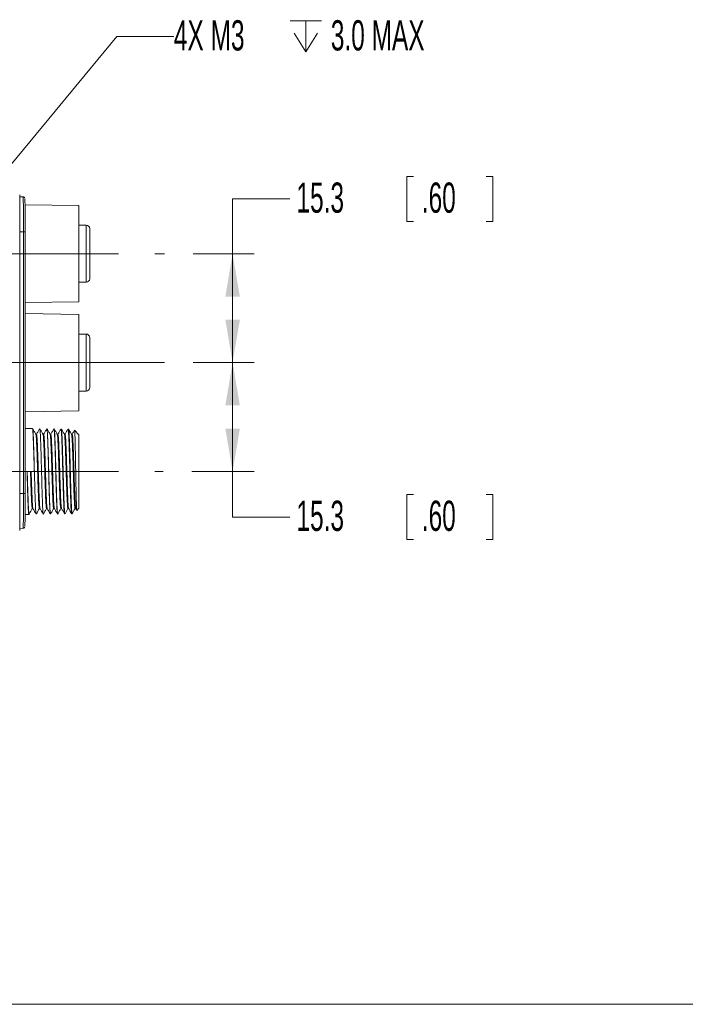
# Model space of a CAD drawing. Header units: millimetres. Extents: x 10 to 272, y 8 to 208.
# Tile 2 of 25: x 94 to 141, y 8 to 77. Entities that reach past the tile are written whole.
import ezdxf

# ---------------------------------------------------------------- set-up
doc = ezdxf.new("R2010")
doc.units = ezdxf.units.MM
doc.linetypes.add('CENTERX2', pattern=[20.32, 12.7, -2.54, 2.54, -2.54])
doc.styles.add('SLDTEXTSTYLE1', font='TXT', dxfattribs={"width": 0.605})
doc.dimstyles.new('SLDDIMSTYLE1', dxfattribs={"dimtxt": 2.054655, "dimasz": 3, "dimexe": 0, "dimexo": 0.0625, "dimgap": 0.513664, "dimtad": 0, "dimtih": 1, "dimtoh": 1, "dimlfac": 2, "dimrnd": 1e-09, "dimzin": 12, "dimdsep": 46, "dimtxsty": 'SLDTEXTSTYLE1', "dimsah": 1, "dimcen": 0.09, "dimadec": 0, "dimazin": 3, "dimtfac": 1, "dimtofl": 0, "dimtmove": 0, "dimatfit": 3, "dimfxl": 1, "dimfrac": 2, "dimtolj": 1, "dimtzin": 12, "dimarcsym": 0})
doc.dimstyles.new('SLDDIMSTYLE3', dxfattribs={"dimtxt": 2.054655, "dimasz": 3, "dimexe": 0, "dimexo": 0.0625, "dimgap": 0.513664, "dimtad": 0, "dimtih": 1, "dimtoh": 1, "dimlfac": 2, "dimrnd": 1e-09, "dimzin": 12, "dimdsep": 46, "dimtxsty": 'SLDTEXTSTYLE1', "dimsah": 1, "dimcen": 0, "dimadec": 0, "dimazin": 3, "dimtfac": 1, "dimtofl": 0, "dimtmove": 0, "dimatfit": 3, "dimfxl": 1, "dimfrac": 2, "dimtolj": 1, "dimtzin": 12, "dimarcsym": 0})

# ---------------------------------------------------------------- blocks, each defined once
blk = doc.blocks.new('*D25')
at = {"color": 7, "linetype": 'Continuous', "lineweight": 0}
for p, q in [((106.41, 52.63), (110.669, 52.63)), ((109.169, 45.005), (109.169, 52.63)), ((106.309, 45.005), (110.669, 45.005)), ((109.169, 41.81), (109.169, 45.005)), ((121.832, 43.387), (121.361, 43.387)), ((121.361, 43.387), (121.361, 40.232)), ((126.927, 43.387), (127.398, 43.387)), ((127.398, 43.387), (127.398, 40.232)), ((113.169, 41.81), (109.169, 41.81)), ((121.361, 40.232), (121.832, 40.232)), ((127.398, 40.232), (126.927, 40.232))]:
    blk.add_line(p, q, dxfattribs=at)
for points in [[(109.169, 52.63), (108.661, 49.63), (109.677, 49.63)], [(109.169, 45.005), (109.677, 48.005), (108.661, 48.005)]]:
    blk.add_solid(points, dxfattribs=at)
at = {"color": 7, "linetype": 'Continuous', "lineweight": 0, "char_height": 2.1167, "attachment_point": 1, "style": 'SLDTEXTSTYLE1'}
for s, insert in [('15.3', (113.639, 42.96, 17.7)), ('.60', (122.419, 42.96, 17.7))]:
    blk.add_mtext(s, dxfattribs=dict(at, insert=insert))
blk = doc.blocks.new('*D26')
at = {"color": 7, "linetype": 'Continuous', "lineweight": 0}
for p, q in [((121.832, 65.665), (121.361, 65.665)), ((121.361, 65.665), (121.361, 62.51)), ((126.927, 65.665), (127.398, 65.665)), ((127.398, 65.665), (127.398, 62.51)), ((113.169, 64.088), (109.169, 64.088)), ((109.169, 64.088), (109.169, 60.255)), ((121.361, 62.51), (121.832, 62.51)), ((127.398, 62.51), (126.927, 62.51)), ((106.41, 60.255), (110.669, 60.255)), ((109.169, 52.63), (109.169, 60.255)), ((106.41, 52.63), (110.669, 52.63))]:
    blk.add_line(p, q, dxfattribs=at)
for points in [[(109.169, 60.255), (108.661, 57.255), (109.677, 57.255)], [(109.169, 52.63), (109.677, 55.63), (108.661, 55.63)]]:
    blk.add_solid(points, dxfattribs=at)
at = {"color": 7, "linetype": 'Continuous', "lineweight": 0, "char_height": 2.1167, "attachment_point": 1, "style": 'SLDTEXTSTYLE1'}
for s, insert in [('15.3', (113.639, 65.238, 17.7)), ('.60', (122.419, 65.238, 17.7))]:
    blk.add_mtext(s, dxfattribs=dict(at, insert=insert))
blk = doc.blocks.new('SW_SYMBOL_HOLE_DEPTH')
at = {"color": 0, "linetype": 'Continuous', "lineweight": 0}
for p, q in [((0, 875), (800, 875)), ((400, 875), (400, 75)), ((100, 555), (400, 75)), ((700, 555), (400, 75))]:
    blk.add_line(p, q, dxfattribs=at)
blk = doc.blocks.new('*D31')
at = {"color": 7, "linetype": 'Continuous', "lineweight": 0}
for p, q in [((90.7, 62.94), (101.054, 75.451)), ((101.054, 75.451), (105.054, 75.451))]:
    blk.add_line(p, q, dxfattribs=at)
blk.add_solid([(90.7, 62.94), (93.004, 64.927), (92.222, 65.575)], dxfattribs=at)
at = {"color": 7, "linetype": 'Continuous', "lineweight": 0, "xscale": 0.0027285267, "yscale": 0.0027285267, "zscale": 0.0027285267}
blk.add_blockref('SW_SYMBOL_HOLE_DEPTH', (113.207, 74.179), dxfattribs=at)
at = {"color": 7, "linetype": 'Continuous', "lineweight": 0, "char_height": 2.1167, "attachment_point": 1, "style": 'SLDTEXTSTYLE1'}
for s, insert in [('4X M3', (105.054, 76.602, 17.7)), ('3.0 MAX', (116.047, 76.602, 17.7))]:
    blk.add_mtext(s, dxfattribs=dict(at, insert=insert))

msp = doc.modelspace()

# ---------------------------------------------------------------- linework, layer by layer
at = {"color": 7, "linetype": 'Continuous', "lineweight": 15}
for p, q in [((94.2567, 64.3804), (94.2567, 40.8797)), ((94.4884, 64.2366), (94.2567, 64.2406)), ((98.4098, 63.6175), (94.6346, 63.6834)), ((98.4098, 63.6175), (98.4098, 60.255)), ((98.9098, 62.2539), (98.4098, 62.2539)), ((98.9098, 58.2539), (98.9098, 62.2539)), ((94.5289, 61.7925), (94.2567, 61.7925)), ((94.6517, 61.7925), (94.5289, 61.7925)), ((94.5289, 43.4675), (94.5289, 61.7925)), ((94.6517, 61.7925), (94.6517, 43.4675)), ((98.4098, 60.255), (98.4098, 56.8925)), ((98.4098, 58.2539), (98.9098, 58.2539)), ((94.6517, 56.827), (98.4098, 56.8925)), ((98.4098, 56.005), (94.6517, 56.0706)), ((98.4098, 56.005), (98.4098, 52.63)), ((98.9098, 54.6289), (98.4098, 54.6289)), ((98.9098, 50.6289), (98.9098, 54.6289)), ((98.4098, 52.63), (98.4098, 49.255)), ((98.4098, 50.6289), (98.9098, 50.6289)), ((94.6517, 49.1895), (98.4098, 49.255)), ((95.1525, 48.0119), (94.6517, 48.0206)), ((95.1652, 47.9927), (95.1519, 48.0158)), ((95.4369, 47.6059), (95.3888, 47.6059)), ((95.6619, 47.9956), (95.6585, 47.9791)), ((95.9369, 47.6059), (95.8888, 47.6059)), ((96.1627, 47.9943), (96.1612, 47.9943)), ((96.4369, 47.6059), (96.3888, 47.6059)), ((96.6531, 47.98), (96.6542, 47.9847)), ((96.6678, 47.9855), (96.6563, 47.9857)), ((96.9369, 47.6059), (96.8888, 47.6059)), ((97.173, 47.9766), (97.1514, 47.977)), ((97.4369, 47.6059), (97.3888, 47.6059)), ((97.6781, 47.9678), (97.6463, 47.9684)), ((97.9369, 47.6059), (97.8888, 47.6059)), ((98.4098, 47.5733), (98.1071, 47.8868)), ((98.4098, 47.5733), (98.4098, 45.005)), ((95.2787, 45.005), (94.7736, 45.005)), ((95.2787, 45.005), (95.2869, 45.005)), ((98.4098, 45.005), (98.4098, 42.4368)), ((94.5289, 43.4675), (94.2567, 43.4675)), ((94.6517, 43.4675), (94.5289, 43.4675)), ((95.1369, 42.4042), (95.185, 42.4042)), ((95.6369, 42.4042), (95.6849, 42.4042)), ((96.1369, 42.4042), (96.1849, 42.4042)), ((96.6369, 42.4042), (96.6849, 42.4042)), ((97.1369, 42.4042), (97.185, 42.4042)), ((97.6369, 42.4042), (97.685, 42.4042)), ((98.1369, 42.4042), (98.185, 42.4042)), ((98.1828, 42.408), (98.2528, 42.2869)), ((98.2592, 42.2808), (98.4098, 42.4368)), ((94.6424, 41.9893), (94.9, 41.9938)), ((94.9019, 41.9943), (94.9152, 42.0174)), ((95.4154, 42.0319), (95.4119, 42.0145)), ((95.9154, 42.0319), (95.9119, 42.0145)), ((96.4088, 42.0201), (96.4154, 42.0202)), ((96.9037, 42.0288), (96.9204, 42.0291)), ((97.3987, 42.0374), (97.4254, 42.0379)), ((97.8939, 42.046), (97.9306, 42.0467)), ((94.4884, 41.0235), (94.2567, 41.0194)), ((270.0878, 7.6921), (10.0878, 7.6921))]:
    msp.add_line(p, q, dxfattribs=at)
at = {"color": 7, "linetype": 'CENTERX2', "lineweight": 0}
for p, q in [((88.4876, 60.255), (104.4098, 60.255)), ((104.4098, 52.63), (88.3088, 52.63)), ((88.4784, 45.005), (104.3086, 45.005))]:
    msp.add_line(p, q, dxfattribs=at)
at = {"color": 7, "linetype": 'Continuous', "lineweight": 15}
for centre, start, end in [((98.9098, 62.0039), 0, 90), ((98.9098, 58.5039), 270, 0), ((98.9098, 54.3789), 0, 90), ((98.9098, 50.8789), 270, 0)]:
    msp.add_arc(centre, 0.25, start, end, dxfattribs=at)
for centre, start_param, end_param in [((94.6112, 61.7925), 4.712389, 6.2405141), ((94.6112, 43.4675), 3.176652, 4.712389)]:
    msp.add_ellipse(centre, major_axis=(0, 2.3191), ratio=0.0174551, start_param=start_param, end_param=end_param, dxfattribs=at)
for points, knots in [([(94.6027, 64.1571), (94.6019, 64.1599), (94.5998, 64.167), (94.585, 64.1913), (94.5563, 64.2181), (94.5209, 64.2341), (94.4969, 64.2359), (94.4884, 64.2366)], [0, 0, 0, 0, 0.1472442, 0.3664319, 0.599573, 0.8575953, 1, 1, 1, 1]), ([(94.5289, 61.7925), (94.5289, 61.9538), (94.5286, 62.1152), (94.5276, 62.4279), (94.5268, 62.5801), (94.5253, 62.802), (94.5247, 62.8752), (94.5235, 63.0164), (94.5228, 63.0847), (94.5206, 63.283), (94.5189, 63.4067), (94.5151, 63.6345), (94.5131, 63.7354), (94.5087, 63.9124), (94.5064, 63.9889), (94.5015, 64.1114), (94.499, 64.1577), (94.4938, 64.2204), (94.4911, 64.2366), (94.4884, 64.2366)], [0, 0, 0, 0, 0.125, 0.125, 0.25, 0.25, 0.3125, 0.3125, 0.375, 0.375, 0.5, 0.5, 0.625, 0.625, 0.75, 0.75, 0.875, 0.875, 1, 1, 1, 1]), ([(99.1598, 58.5211), (99.1598, 58.5157), (99.1598, 58.4787), (99.1598, 58.6407), (99.1598, 58.9879), (99.1598, 59.5105), (99.1598, 60.1384), (99.1598, 60.7826), (99.1598, 61.3456), (99.1598, 61.7637), (99.1598, 61.9948), (99.1598, 61.9791), (99.1598, 61.9737)], [0, 0, 0, 0, 0.0203865, 0.1389534, 0.2499001, 0.3608469, 0.4794137, 0.5979804, 0.7089273, 0.819874, 0.9384408, 1, 1, 1, 1]), ([(99.1598, 50.8962), (99.1598, 50.8908), (99.1598, 50.8539), (99.1598, 51.0159), (99.1598, 51.363), (99.1598, 51.8851), (99.1598, 52.5125), (99.1598, 53.1561), (99.1598, 53.719), (99.1598, 54.1374), (99.1598, 54.3693), (99.1598, 54.354), (99.1598, 54.3488)], [0, 0, 0, 0, 0.0205581, 0.1390299, 0.2498993, 0.3607685, 0.4792405, 0.5977124, 0.7085817, 0.8194509, 0.937923, 1, 1, 1, 1]), ([(95.2787, 45.005), (95.2772, 45.0643), (95.2727, 45.2422), (95.2648, 45.5374), (95.2551, 45.8841), (95.2453, 46.2186), (95.2356, 46.5361), (95.226, 46.8321), (95.2167, 47.1026), (95.2076, 47.3436), (95.1981, 47.5519), (95.1884, 47.7243), (95.1786, 47.8594), (95.1689, 47.9518), (95.1613, 48.0004), (95.1571, 48.0031), (95.1559, 48.0039)], [0, 0, 0, 0, 0.0387492, 0.1163496, 0.1939501, 0.2715505, 0.349151, 0.4267514, 0.5043519, 0.5819524, 0.6595527, 0.7371531, 0.8147534, 0.8923538, 0.9699541, 1, 1, 1, 1]), ([(95.3908, 47.6024), (95.3532, 47.6675), (95.278, 47.7975), (95.2028, 47.9276), (95.1653, 47.9926)], [0, 0, 0, 0, 0.4999711, 1, 1, 1, 1]), ([(95.2869, 45.005), (95.2801, 45.2645), (95.2665, 45.788), (95.2447, 46.5174), (95.2244, 47.1446), (95.204, 47.6212), (95.1834, 47.9228), (95.1709, 47.9614), (95.1653, 47.9787)], [0, 0, 0, 0, 0.1704361, 0.3438348, 0.514271, 0.684707, 0.8581058, 1, 1, 1, 1]), ([(95.6369, 42.4042), (95.6301, 42.4213), (95.6165, 42.4557), (95.5947, 42.7288), (95.5744, 43.1446), (95.554, 43.6897), (95.5322, 44.3242), (95.5119, 45.005), (95.4915, 45.686), (95.4697, 46.3203), (95.4494, 46.8658), (95.429, 47.2801), (95.4086, 47.5407), (95.3963, 47.5741), (95.3909, 47.5888)], [0, 0, 0, 0, 0.0842102, 0.169885, 0.2540951, 0.3383054, 0.4239802, 0.5081903, 0.5924005, 0.6780752, 0.7622855, 0.8464957, 0.9321704, 1, 1, 1, 1]), ([(95.6587, 47.9929), (95.6211, 47.9279), (95.5465, 47.7989), (95.4719, 47.6698), (95.4349, 47.6059)], [0, 0, 0, 0, 0.5041069, 1, 1, 1, 1]), ([(95.6828, 42.4217), (95.6774, 42.4364), (95.6651, 42.4697), (95.6447, 42.73), (95.6244, 43.1442), (95.604, 43.6898), (95.5822, 44.3241), (95.5619, 45.0051), (95.5415, 45.6859), (95.5197, 46.3204), (95.4994, 46.8655), (95.479, 47.2813), (95.4572, 47.5544), (95.4436, 47.5888), (95.4369, 47.6059)], [0, 0, 0, 0, 0.0674837, 0.1531902, 0.2374317, 0.3216732, 0.4073797, 0.4916211, 0.5758626, 0.6615691, 0.7458105, 0.830052, 0.9157585, 1, 1, 1, 1]), ([(95.8908, 47.6025), (95.8532, 47.6675), (95.778, 47.7975), (95.7028, 47.9276), (95.6652, 47.9926)], [0, 0, 0, 0, 0.4999698, 1, 1, 1, 1]), ([(95.7869, 45.005), (95.7801, 45.2645), (95.7665, 45.788), (95.7447, 46.5174), (95.7244, 47.1446), (95.704, 47.6212), (95.6834, 47.9225), (95.671, 47.961), (95.6654, 47.9783)], [0, 0, 0, 0, 0.1705561, 0.3440768, 0.5146328, 0.6851888, 0.8587096, 1, 1, 1, 1]), ([(96.1369, 42.4042), (96.1301, 42.4213), (96.1165, 42.4557), (96.0947, 42.7288), (96.0744, 43.1446), (96.054, 43.6897), (96.0322, 44.3242), (96.0119, 45.005), (95.9915, 45.686), (95.9697, 46.3203), (95.9494, 46.8658), (95.929, 47.2801), (95.9086, 47.5408), (95.8963, 47.5741), (95.8908, 47.5889)], [0, 0, 0, 0, 0.0842044, 0.1698733, 0.2540777, 0.3382822, 0.423951, 0.5081554, 0.5923598, 0.6780286, 0.7622331, 0.8464375, 0.9321063, 1, 1, 1, 1]), ([(96.158, 47.9918), (96.1204, 47.9267), (96.0461, 47.7981), (95.9717, 47.6695), (95.935, 47.6059)], [0, 0, 0, 0, 0.5055498, 1, 1, 1, 1]), ([(96.1828, 42.4216), (96.1774, 42.4363), (96.1651, 42.4696), (96.1447, 42.73), (96.1244, 43.1442), (96.104, 43.6898), (96.0822, 44.3241), (96.0619, 45.0051), (96.0415, 45.6859), (96.0197, 46.3204), (95.9994, 46.8655), (95.979, 47.2813), (95.9572, 47.5544), (95.9436, 47.5888), (95.9369, 47.6059)], [0, 0, 0, 0, 0.0675303, 0.1532325, 0.2374698, 0.3217071, 0.4074093, 0.4916465, 0.5758838, 0.661586, 0.7458232, 0.8300605, 0.9157627, 1, 1, 1, 1]), ([(96.1611, 47.9915), (96.1614, 47.9924), (96.1661, 48.0062), (96.175, 47.9533), (96.1887, 47.8264), (96.2023, 47.612), (96.2158, 47.3238), (96.2283, 46.972), (96.2416, 46.5612), (96.2552, 46.11), (96.2689, 45.6234), (96.282, 45.1237), (96.2947, 44.6162), (96.3082, 44.1243), (96.3219, 43.6531), (96.3354, 43.2246), (96.3482, 42.8428), (96.3611, 42.526), (96.3748, 42.2759), (96.3884, 42.1095), (96.3998, 42.0242), (96.4063, 42.0292), (96.4086, 42.031)], [0, 0, 0, 0, 0.0038112, 0.0583223, 0.1112906, 0.1657946, 0.2187495, 0.273239, 0.3261931, 0.3806828, 0.4336192, 0.4880896, 0.5410262, 0.5954981, 0.6484214, 0.7028786, 0.7557966, 0.8102487, 0.8631594, 0.9176039, 0.9705016, 1, 1, 1, 1]), ([(96.4152, 42.0311), (96.413, 42.0289), (96.4066, 42.0223), (96.3952, 42.1031), (96.3814, 42.2649), (96.3674, 42.5111), (96.3541, 42.8244), (96.3412, 43.2031), (96.3274, 43.6293), (96.3134, 44.0987), (96.2996, 44.5896), (96.2866, 45.0969), (96.2733, 45.5971), (96.2594, 46.0851), (96.2455, 46.5382), (96.2318, 46.9517), (96.2191, 47.3067), (96.2054, 47.5986), (96.1915, 47.817), (96.1775, 47.9488), (96.1681, 48.0046), (96.1631, 47.9912), (96.1626, 47.9897)], [0, 0, 0, 0, 0.0266526, 0.0795533, 0.1339873, 0.1869045, 0.2413564, 0.2942724, 0.348722, 0.4016555, 0.456124, 0.5090614, 0.5635337, 0.6164801, 0.6709613, 0.7239187, 0.778412, 0.8313716, 0.885866, 0.9388419, 0.9933541, 1, 1, 1, 1]), ([(96.3908, 47.6025), (96.3532, 47.6675), (96.278, 47.7975), (96.2028, 47.9276), (96.1653, 47.9926)], [0, 0, 0, 0, 0.4999706, 1, 1, 1, 1]), ([(96.6369, 42.4042), (96.6301, 42.4213), (96.6165, 42.4557), (96.5947, 42.7288), (96.5744, 43.1446), (96.554, 43.6897), (96.5322, 44.3242), (96.5119, 45.005), (96.4915, 45.686), (96.4697, 46.3203), (96.4494, 46.8658), (96.429, 47.2801), (96.4086, 47.5407), (96.3963, 47.5741), (96.3909, 47.5888)], [0, 0, 0, 0, 0.0842088, 0.1698821, 0.2540909, 0.3382998, 0.4239731, 0.5081819, 0.5923907, 0.678064, 0.7622728, 0.8464816, 0.932155, 1, 1, 1, 1]), ([(96.6588, 47.9932), (96.6212, 47.9281), (96.5466, 47.799), (96.472, 47.6699), (96.435, 47.6059)], [0, 0, 0, 0, 0.50372702, 1, 1, 1, 1]), ([(96.683, 42.4208), (96.6775, 42.4356), (96.6652, 42.469), (96.6447, 42.7299), (96.6244, 43.1443), (96.604, 43.6898), (96.5822, 44.3241), (96.5619, 45.0051), (96.5415, 45.6859), (96.5197, 46.3204), (96.4994, 46.8655), (96.479, 47.2813), (96.4572, 47.5544), (96.4436, 47.5888), (96.4369, 47.6059)], [0, 0, 0, 0, 0.0682989, 0.1539305, 0.2380983, 0.3222662, 0.4078978, 0.4920655, 0.5762334, 0.6618649, 0.7460328, 0.8302006, 0.9158322, 1, 1, 1, 1]), ([(96.6562, 47.9802), (96.6597, 47.9767), (96.6676, 47.9689), (96.6804, 47.8557), (96.6941, 47.6626), (96.7076, 47.3939), (96.7203, 47.0552), (96.7333, 46.6615), (96.747, 46.2171), (96.7606, 45.7426), (96.774, 45.2427), (96.7865, 44.7407), (96.7999, 44.2418), (96.8135, 43.769), (96.8272, 43.3272), (96.8402, 42.9369), (96.8529, 42.6023), (96.8665, 42.3379), (96.8802, 42.1499), (96.8927, 42.0427), (96.9003, 42.0378), (96.9036, 42.0356)], [0, 0, 0, 0, 0.0445967, 0.0991064, 0.1520659, 0.2065604, 0.2595152, 0.3140054, 0.3669521, 0.4214339, 0.4743685, 0.5288373, 0.5817705, 0.6362386, 0.6891534, 0.7436015, 0.7965173, 0.8509679, 0.9038695, 0.9583045, 1, 1, 1, 1]), ([(96.8908, 47.6025), (96.8532, 47.6675), (96.778, 47.7976), (96.7028, 47.9276), (96.6652, 47.9927)], [0, 0, 0, 0, 0.4999704, 1, 1, 1, 1]), ([(96.9202, 42.0371), (96.9171, 42.0381), (96.9096, 42.0406), (96.897, 42.1425), (96.883, 42.326), (96.8692, 42.5866), (96.8562, 42.9177), (96.843, 43.3052), (96.829, 43.7446), (96.8152, 44.2158), (96.8014, 44.7139), (96.7887, 45.2159), (96.775, 45.7164), (96.7612, 46.1924), (96.7472, 46.6389), (96.7338, 47.0354), (96.7209, 47.3774), (96.7072, 47.6498), (96.6932, 47.8473), (96.6798, 47.9662), (96.6716, 47.9767), (96.6677, 47.9816)], [0, 0, 0, 0, 0.0388253, 0.0932535, 0.1461649, 0.2006103, 0.2535268, 0.3079775, 0.3609017, 0.41536, 0.4682962, 0.5227677, 0.5757052, 0.6301768, 0.6831313, 0.7376215, 0.7905753, 0.8450637, 0.8980341, 0.9525403, 1, 1, 1, 1]), ([(97.1369, 42.4042), (97.1301, 42.4213), (97.1165, 42.4557), (97.0947, 42.7288), (97.0744, 43.1446), (97.054, 43.6897), (97.0322, 44.3242), (97.0119, 45.005), (96.9915, 45.686), (96.9697, 46.3203), (96.9494, 46.8658), (96.929, 47.2801), (96.9086, 47.5408), (96.8963, 47.5742), (96.8908, 47.5889)], [0, 0, 0, 0, 0.0842025, 0.1698694, 0.2540718, 0.3382744, 0.4239412, 0.5081437, 0.5923462, 0.678013, 0.7622155, 0.846418, 0.9320849, 1, 1, 1, 1]), ([(97.1583, 47.9924), (97.1208, 47.9273), (97.0463, 47.7985), (96.9718, 47.6697), (96.9349, 47.6059)], [0, 0, 0, 0, 0.5047828, 1, 1, 1, 1]), ([(97.1824, 42.4233), (97.1771, 42.4378), (97.165, 42.471), (97.1447, 42.7301), (97.1244, 43.1442), (97.104, 43.6898), (97.0822, 44.3241), (97.0619, 45.0051), (97.0415, 45.6859), (97.0197, 46.3204), (96.9994, 46.8655), (96.979, 47.2813), (96.9572, 47.5544), (96.9436, 47.5888), (96.9369, 47.6059)], [0, 0, 0, 0, 0.0659828, 0.1518273, 0.2362043, 0.3205814, 0.4064259, 0.4908029, 0.5751799, 0.6610244, 0.7454014, 0.8297785, 0.9156229, 1, 1, 1, 1]), ([(97.1512, 47.9665), (97.1537, 47.9676), (97.1605, 47.9706), (97.1721, 47.8806), (97.1857, 47.71), (97.1994, 47.4569), (97.2123, 47.1378), (97.2251, 46.7548), (97.2387, 46.3258), (97.2524, 45.8554), (97.2658, 45.3653), (97.2785, 44.8604), (97.2916, 44.3643), (97.3053, 43.882), (97.3189, 43.436), (97.3322, 43.0307), (97.3447, 42.6847), (97.3582, 42.4025), (97.3718, 42.1939), (97.3855, 42.0735), (97.3941, 42.0238), (97.3986, 42.0379), (97.3987, 42.0381)], [0, 0, 0, 0, 0.0323909, 0.0853635, 0.1398721, 0.1928257, 0.2473139, 0.3002692, 0.3547604, 0.407701, 0.462176, 0.5151129, 0.5695847, 0.6225124, 0.6769745, 0.7298914, 0.7843421, 0.8372567, 0.8917059, 0.9446015, 0.9990299, 1, 1, 1, 1]), ([(97.3908, 47.6025), (97.3532, 47.6675), (97.278, 47.7975), (97.2028, 47.9276), (97.1653, 47.9926)], [0, 0, 0, 0, 0.499971, 1, 1, 1, 1]), ([(97.4289, 42.0482), (97.4278, 42.0443), (97.4223, 42.0228), (97.4127, 42.0675), (97.3987, 42.1859), (97.3848, 42.3897), (97.371, 42.6682), (97.3582, 43.0108), (97.3447, 43.4132), (97.3308, 43.8572), (97.3169, 44.338), (97.3034, 44.8334), (97.2905, 45.3383), (97.2768, 45.8293), (97.2628, 46.3013), (97.249, 46.7325), (97.2358, 47.1185), (97.2228, 47.441), (97.2088, 47.698), (97.195, 47.8731), (97.1828, 47.968), (97.1757, 47.9671), (97.1728, 47.9667)], [0, 0, 0, 0, 0.0121711, 0.065837, 0.1179971, 0.171669, 0.2238419, 0.2775279, 0.3297012, 0.3833864, 0.4355771, 0.4892813, 0.5414721, 0.5951754, 0.6473812, 0.7011005, 0.7533121, 0.8070375, 0.859256, 0.912988, 0.965219, 1, 1, 1, 1]), ([(97.6369, 42.4042), (97.6301, 42.4213), (97.6165, 42.4557), (97.5947, 42.7288), (97.5744, 43.1446), (97.554, 43.6897), (97.5322, 44.3242), (97.5119, 45.005), (97.4915, 45.686), (97.4697, 46.3203), (97.4494, 46.8658), (97.429, 47.2801), (97.4086, 47.5407), (97.3963, 47.5741), (97.3909, 47.5888)], [0, 0, 0, 0, 0.0842091, 0.1698826, 0.2540916, 0.3383008, 0.4239743, 0.5081833, 0.5923923, 0.6780659, 0.7622749, 0.846484, 0.9321575, 1, 1, 1, 1]), ([(97.6386, 47.9582), (97.6076, 47.9046), (97.5398, 47.7872), (97.4719, 47.6697), (97.4349, 47.6059)], [0, 0, 0, 0, 0.4560031, 1, 1, 1, 1]), ([(97.6832, 42.4198), (97.6777, 42.4348), (97.6653, 42.4682), (97.6447, 42.7299), (97.6244, 43.1443), (97.604, 43.6898), (97.5822, 44.3241), (97.5619, 45.0051), (97.5415, 45.6859), (97.5197, 46.3204), (97.4994, 46.8655), (97.479, 47.2813), (97.4572, 47.5544), (97.4436, 47.5888), (97.4369, 47.6059)], [0, 0, 0, 0, 0.0691223, 0.1546783, 0.2387717, 0.3228652, 0.4084211, 0.4925144, 0.5766079, 0.6621638, 0.7462572, 0.8303506, 0.9159066, 1, 1, 1, 1]), ([(97.6462, 47.959), (97.6476, 47.9615), (97.6534, 47.9713), (97.6638, 47.9016), (97.6775, 47.7507), (97.6911, 47.518), (97.7044, 47.2131), (97.7169, 46.8482), (97.7304, 46.4275), (97.744, 45.9705), (97.7577, 45.4818), (97.7704, 44.9842), (97.7834, 44.4827), (97.797, 44.0006), (97.8107, 43.5428), (97.8241, 43.1306), (97.8367, 42.7679), (97.8499, 42.4724), (97.8636, 42.2447), (97.8772, 42.1037), (97.8872, 42.0403), (97.8925, 42.052), (97.8937, 42.0546)], [0, 0, 0, 0, 0.0186372, 0.07315, 0.1261169, 0.1806192, 0.233576, 0.2880678, 0.3410218, 0.3955113, 0.4484466, 0.502916, 0.5558531, 0.6103255, 0.6632471, 0.7177025, 0.7706215, 0.8250747, 0.8779834, 0.9324257, 0.9853248, 1, 1, 1, 1]), ([(97.9305, 42.054), (97.9295, 42.0517), (97.9243, 42.0392), (97.9144, 42.0991), (97.9005, 42.2351), (97.8865, 42.4588), (97.873, 42.7505), (97.8601, 43.1099), (97.8465, 43.5194), (97.8325, 43.9751), (97.8187, 44.456), (97.8054, 44.957), (97.7924, 45.4549), (97.7785, 45.9445), (97.7646, 46.4033), (97.7508, 46.8264), (97.738, 47.1943), (97.7245, 47.5029), (97.7106, 47.7394), (97.6966, 47.8951), (97.6858, 47.9688), (97.6796, 47.9603), (97.6779, 47.9579)], [0, 0, 0, 0, 0.0117583, 0.0646567, 0.1190881, 0.1720049, 0.2264561, 0.2793736, 0.333825, 0.3867563, 0.4412223, 0.4941608, 0.5486343, 0.6015787, 0.6560576, 0.7090155, 0.7635094, 0.8164672, 0.8709597, 0.9239356, 0.9784477, 1, 1, 1, 1]), ([(97.8908, 47.6024), (97.8532, 47.6674), (97.7841, 47.787), (97.715, 47.9066), (97.6834, 47.9611)], [0, 0, 0, 0, 0.54379995, 1, 1, 1, 1]), ([(98.1369, 42.4042), (98.1301, 42.4213), (98.1165, 42.4557), (98.0947, 42.7288), (98.0744, 43.1446), (98.054, 43.6897), (98.0322, 44.3242), (98.0119, 45.005), (97.9915, 45.686), (97.9697, 46.3203), (97.9494, 46.8659), (97.929, 47.2801), (97.9086, 47.5407), (97.8963, 47.574), (97.8909, 47.5888)], [0, 0, 0, 0, 0.0842145, 0.1698936, 0.254108, 0.3383226, 0.4240017, 0.5082161, 0.5924306, 0.6781097, 0.7623242, 0.8465386, 0.9322177, 1, 1, 1, 1]), ([(98.0967, 47.8856), (98.0797, 47.8563), (98.0258, 47.763), (97.9719, 47.6698), (97.9349, 47.6059)], [0, 0, 0, 0, 0.3143501, 1, 1, 1, 1]), ([(98.1827, 42.4222), (98.1773, 42.4368), (98.1651, 42.4701), (98.1447, 42.73), (98.1244, 43.1442), (98.104, 43.6898), (98.0822, 44.3241), (98.0619, 45.0051), (98.0415, 45.6859), (98.0197, 46.3204), (97.9994, 46.8655), (97.979, 47.2813), (97.9572, 47.5544), (97.9436, 47.5888), (97.9369, 47.6059)], [0, 0, 0, 0, 0.0670161, 0.1527656, 0.2370493, 0.3213331, 0.4070825, 0.4913662, 0.5756499, 0.6613994, 0.7456831, 0.8299668, 0.9157163, 1, 1, 1, 1]), ([(98.1021, 47.8819), (98.1034, 47.8826), (98.1074, 47.8849), (98.1144, 47.7995), (98.1231, 47.6321), (98.1317, 47.3886), (98.1401, 47.0768), (98.1481, 46.7103), (98.1568, 46.2929), (98.1654, 45.8458), (98.1741, 45.3731), (98.1821, 44.8972), (98.1905, 44.4218), (98.1991, 43.971), (98.2078, 43.5495), (98.2162, 43.1762), (98.2243, 42.8528), (98.2328, 42.5973), (98.2415, 42.4084), (98.2501, 42.3059), (98.2557, 42.2649), (98.2585, 42.2809), (98.2585, 42.2814)], [0, 0, 0, 0, 0.0263949, 0.0828481, 0.1371113, 0.1929604, 0.2470248, 0.30267, 0.3564126, 0.4117411, 0.4650418, 0.5198893, 0.5731076, 0.6279117, 0.6804489, 0.7345096, 0.7870487, 0.8411487, 0.8930747, 0.9465159, 0.9982893, 1, 1, 1, 1]), ([(94.8999, 41.9983), (94.8978, 41.9984), (94.8927, 41.9987), (94.8841, 42.0477), (94.8745, 42.1378), (94.8647, 42.2694), (94.855, 42.4389), (94.8454, 42.6443), (94.8363, 42.8826), (94.8272, 43.1506), (94.8176, 43.4445), (94.8079, 43.7601), (94.7981, 44.0932), (94.7865, 44.5074), (94.7785, 44.8156), (94.7736, 45.005)], [0, 0, 0, 0, 0.0521482, 0.1274099, 0.2026716, 0.2779334, 0.3531952, 0.428457, 0.5037187, 0.5789805, 0.6542422, 0.7295038, 0.8047655, 0.8800272, 1, 1, 1, 1]), ([(94.9154, 42.032), (94.9142, 42.0254), (94.9062, 41.9808), (94.8916, 42.0947), (94.8697, 42.3822), (94.8494, 42.8672), (94.829, 43.4922), (94.8072, 44.2222), (94.7936, 44.7456), (94.7869, 45.005)], [0, 0, 0, 0, 0.0278631, 0.1889526, 0.3528421, 0.5139316, 0.675021, 0.8389106, 1, 1, 1, 1]), ([(95.1369, 42.4042), (95.1273, 42.4042), (95.1165, 42.4702), (95.0948, 42.7342), (95.084, 42.9314), (95.0648, 43.4006), (95.054, 43.6911), (95.0323, 44.3284), (95.0215, 44.6733), (95.0119, 45.005)], [0, 0, 0, 0, 0.25, 0.25, 0.5, 0.5, 0.75, 0.75, 1, 1, 1, 1]), ([(95.1832, 42.4198), (95.1777, 42.4348), (95.1653, 42.4682), (95.1447, 42.7299), (95.1244, 43.1443), (95.104, 43.6898), (95.0822, 44.3241), (95.0686, 44.7794), (95.0619, 45.005)], [0, 0, 0, 0, 0.1403476, 0.3140597, 0.4848024, 0.6555453, 0.8292574, 1, 1, 1, 1]), ([(95.4087, 42.0302), (95.403, 42.0477), (95.3904, 42.0863), (95.3697, 42.3888), (95.3494, 42.8655), (95.329, 43.4927), (95.3072, 44.2221), (95.2936, 44.7456), (95.2869, 45.005)], [0, 0, 0, 0, 0.1435953, 0.3166502, 0.4867486, 0.6568467, 0.8299017, 1, 1, 1, 1]), ([(95.9083, 42.0323), (95.9027, 42.0495), (95.8903, 42.088), (95.8697, 42.3889), (95.8494, 42.8655), (95.829, 43.4927), (95.8072, 44.2221), (95.7936, 44.7456), (95.7869, 45.005)], [0, 0, 0, 0, 0.14054204, 0.31421397, 0.48491874, 0.65562334, 0.8292953, 1, 1, 1, 1]), ([(94.4884, 41.0235), (94.4911, 41.0235), (94.4938, 41.0397), (94.4989, 41.1023), (94.5015, 41.1485), (94.5051, 41.2405), (94.5063, 41.2752), (94.5087, 41.3507), (94.5098, 41.3918), (94.5131, 41.5244), (94.5151, 41.6257), (94.5189, 41.8535), (94.5206, 41.9767), (94.5235, 42.2412), (94.5248, 42.3842), (94.5268, 42.6796), (94.5276, 42.8317), (94.5286, 43.1448), (94.5289, 43.3063), (94.5289, 43.4675)], [0, 0, 0, 0, 0.125, 0.125, 0.25, 0.25, 0.3125, 0.3125, 0.375, 0.375, 0.5, 0.5, 0.625, 0.625, 0.75, 0.75, 0.875, 0.875, 1, 1, 1, 1]), ([(94.9153, 42.0175), (94.9529, 42.0825), (95.0274, 42.2115), (95.1019, 42.3404), (95.1388, 42.4042)], [0, 0, 0, 0, 0.5044723, 1, 1, 1, 1]), ([(95.1833, 42.4071), (95.2209, 42.3421), (95.2961, 42.212), (95.3712, 42.082), (95.4088, 42.0169)], [0, 0, 0, 0, 0.4999684, 1, 1, 1, 1]), ([(95.4153, 42.0175), (95.4528, 42.0825), (95.5274, 42.2114), (95.6019, 42.3404), (95.6388, 42.4042)], [0, 0, 0, 0, 0.5044358, 1, 1, 1, 1]), ([(95.6829, 42.4078), (95.7205, 42.3428), (95.7957, 42.2127), (95.8708, 42.0827), (95.9084, 42.0176)], [0, 0, 0, 0, 0.4999701, 1, 1, 1, 1]), ([(95.9153, 42.0175), (95.9529, 42.0825), (96.0274, 42.2114), (96.1019, 42.3404), (96.1388, 42.4042)], [0, 0, 0, 0, 0.50446477, 1, 1, 1, 1]), ([(96.1829, 42.4078), (96.2205, 42.3428), (96.2956, 42.2127), (96.3708, 42.0827), (96.4084, 42.0177)], [0, 0, 0, 0, 0.4999728, 1, 1, 1, 1]), ([(96.4153, 42.0175), (96.4528, 42.0825), (96.5274, 42.2114), (96.6019, 42.3404), (96.6388, 42.4042)], [0, 0, 0, 0, 0.5044283, 1, 1, 1, 1]), ([(96.6831, 42.4075), (96.7207, 42.3424), (96.7959, 42.2124), (96.871, 42.0823), (96.9086, 42.0172)], [0, 0, 0, 0, 0.4999668, 1, 1, 1, 1]), ([(96.9153, 42.0175), (96.9529, 42.0825), (97.0274, 42.2114), (97.1019, 42.3404), (97.1388, 42.4042)], [0, 0, 0, 0, 0.5044515, 1, 1, 1, 1]), ([(97.1825, 42.4085), (97.2201, 42.3435), (97.2896, 42.2233), (97.3591, 42.103), (97.391, 42.0478)], [0, 0, 0, 0, 0.5407837, 1, 1, 1, 1]), ([(97.432, 42.0464), (97.464, 42.1018), (97.5329, 42.2211), (97.6019, 42.3403), (97.6388, 42.4042)], [0, 0, 0, 0, 0.46430599, 1, 1, 1, 1]), ([(97.6833, 42.4071), (97.7209, 42.3421), (97.7898, 42.2229), (97.8587, 42.1036), (97.89, 42.0494)], [0, 0, 0, 0, 0.5454259, 1, 1, 1, 1]), ([(97.9386, 42.0579), (97.9684, 42.1095), (98.0351, 42.2249), (98.1019, 42.3404), (98.1388, 42.4042)], [0, 0, 0, 0, 0.4466301, 1, 1, 1, 1]), ([(94.4884, 41.0235), (94.5059, 41.0259), (94.5363, 41.0301), (94.5704, 41.0539), (94.5901, 41.0767), (94.5986, 41.0915), (94.6006, 41.0964), (94.6007, 41.0967)], [0, 0, 0, 0, 0.3253369, 0.5667778, 0.7812525, 0.9846173, 1, 1, 1, 1])]:
    msp.add_open_spline(points, degree=3, knots=knots, dxfattribs=at)

# ---------------------------------------------------------------- dimensions: what is measured, and where the dimension line sits
at = {"color": 7, "linetype": 'Continuous', "lineweight": 0}
dim = msp.add_diameter_dim_2p(p1=(89.5845, 61.5916), p2=(90.7002, 62.9398), text='4X M3{\\fGDT;x}3.0 MAX', dimstyle='SLDDIMSTYLE3', override={"dimpost": '<>'}, dxfattribs=at)
dim.commit()
dim.dimension.update_dxf_attribs({"geometry": '*D31', "text_midpoint": (115.9601, 75.4511), "dimtype": 163})
for base, p1, p2, picture, middle in [((109.1691, 60.255), (104.4098, 52.63), (104.4098, 60.255), '*D26', (109.1691, 64.0875)), ((109.1691, 52.63), (104.3086, 45.005), (104.4098, 52.63), '*D25', (109.1691, 41.8096))]:
    dim = msp.add_linear_dim(base=base, p1=p1, p2=p2, angle=90, dimstyle='SLDDIMSTYLE1', dxfattribs=at)
    dim.commit()
    dim.dimension.update_dxf_attribs({"geometry": picture, "text_midpoint": middle, "dimtype": 160})

doc.saveas('drawing.dxf')
